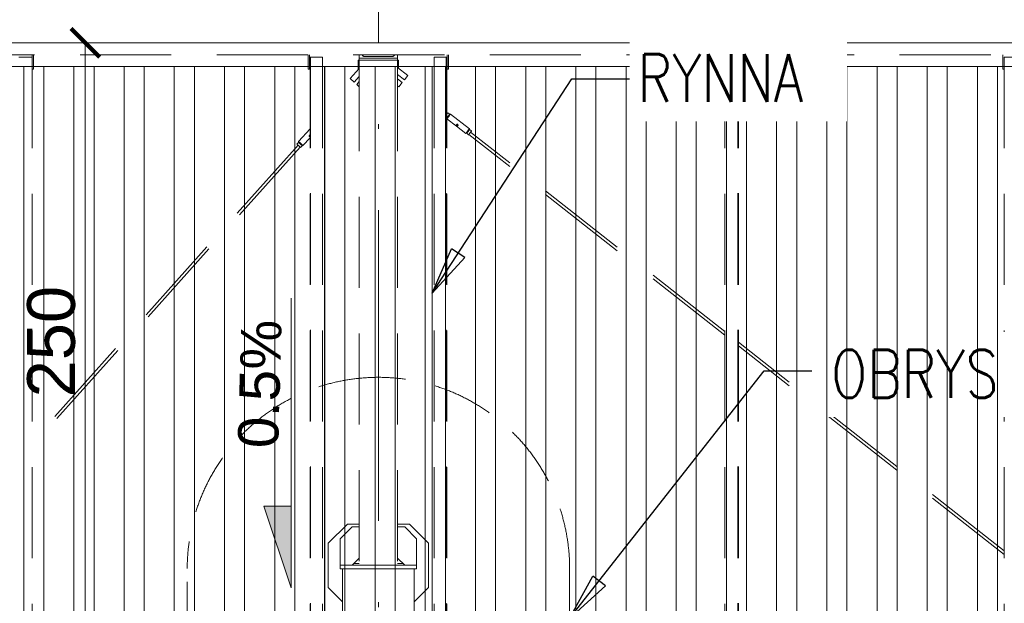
# Model space of a CAD drawing. Extents: x 256490 to 7565828, y -103950 to 5881792.
# Tile 5 of 101: x 268901 to 273021, y -91287 to -88846. Entities that reach past the tile are written whole.
import ezdxf

# ---------------------------------------------------------------- set-up
doc = ezdxf.new("R2010")
doc.units = 0
doc.header["$MEASUREMENT"] = 0
doc.set_wipeout_variables(frame=1)
doc.linetypes.add('DASHDOT', pattern=[20, 13, -3.4, 0.2, -3.4])
doc.linetypes.add('DASHED', pattern=[19.05, 12.7, -6.35])
for name, color, linetype, lineweight in [('-AGP1_widokowe', 7, 'Continuous', 15), ('BK_0.13', 4, 'Continuous', 9), ('BK_Beton', 140, 'Continuous', 15), ('BK_Kreskowanie', 215, 'Continuous', 5), ('BK_Opisy', 31, 'Continuous', 20), ('BK_Stal', 247, 'Continuous', 9), ('linii', 7, 'Continuous', 15), ('OSIE', 7, 'Continuous', 5)]:
    doc.layers.add(name, color=color, linetype=linetype, lineweight=lineweight)
for name, color, linetype in [('100_rzut_okna', 1, 'Continuous'), ('TB_CIENKA', 5, 'Continuous'), ('TB_WYMIAROWANIE', 5, 'Continuous')]:
    doc.layers.add(name, color=color, linetype=linetype)
doc.layers.add('tlo', color=7, linetype='Continuous', lineweight=9, true_color=0xb2b2b2)
doc.layers.add('wymiary', color=7, linetype='Continuous', lineweight=5, true_color=0x7f7f7f)
doc.styles.add('ARIAL', font='arial.ttf')
doc.styles.add('ROMANS', font='simplex.shx', dxfattribs={"width": 0.8, "oblique": 15})
doc.styles.add('styl1', font='simplex.shx', dxfattribs={"oblique": 5})
doc.dimstyles.new('1_100', dxfattribs={"dimscale": 10, "dimtxt": 25, "dimasz": 20, "dimexe": 10, "dimexo": 10, "dimgap": 1, "dimtad": 0, "dimdec": 0, "dimzin": 0, "dimdsep": 46, "dimtxsty": 'ROMANS', "dimblk1": 'OBLIQUE', "dimblk2": 'OBLIQUE', "dimsah": 1, "dimcen": 0, "dimdle": 10, "dimclrd": 256, "dimclre": 256, "dimclrt": 2, "dimadec": 0, "dimazin": 0, "dimtfac": 0.4, "dimtdec": 0, "dimtmove": 0, "dimatfit": 3, "dimldrblk": 'CLOSEDBLANK', "dimfxl": 1, "dimtvp": 1, "dimtolj": 1, "dimtzin": 0, "dimarcsym": 0})
doc.dimstyles.new('mosstowy 1-100', dxfattribs={"dimscale": 20, "dimtxt": 10, "dimasz": 6, "dimexe": 4, "dimexo": 4, "dimgap": 2, "dimtad": 1, "dimdec": 0, "dimlfac": 0.1, "dimtxsty": 'ARIAL', "dimblk": 'ARCHTICK', "dimcen": 4, "dimclrd": 256, "dimclre": 256, "dimclrt": 7, "dimadec": 0, "dimazin": 0, "dimtfac": 1, "dimtdec": 0, "dimtmove": 1, "dimatfit": 3, "dimfxl": 8, "dimfxlon": 1, "dimlwd": -1, "dimlwe": 9, "dimarcsym": 0})

# ---------------------------------------------------------------- blocks, each defined once
blk = doc.blocks.new('FGDFGDGDFG')
at = {"layer": 'tlo', "linetype": 'DASHED', "ltscale": 30}
for p, q in [((232935.2, -119076.6), (241453.2, -119076.6)), ((232935.2, -119126.6), (241453.2, -119126.6)), ((235020.4, -119136.6), (234965.4, -119136.6)), ((235020.2, -119126.6), (235020.2, -119136.6)), ((235020.4, -119136.6), (235020.4, -127516.6)), ((235026.2, -119126.6), (235026.2, -119186.6)), ((236175.2, -119126.6), (236175.2, -119186.6)), ((236181.2, -119186.6), (236181.2, -119126.6)), ((236183.4, -119136.6), (236235.4, -119136.6)), ((236183.4, -119136.6), (236183.4, -123006.6)), ((236185.4, -127516.6), (236185.4, -119136.6)), ((236235.4, -119136.6), (236235.4, -127516.6)), ((236389.2, -119126.6), (236389.2, -119141.6)), ((236401.4, -119126.6), (236401.7, -119127.5)), ((236401.7, -119127.5), (236402.4, -119128.9)), ((236402.4, -119128.9), (236403.2, -119130.2)), ((236403.2, -119130.2), (236404.3, -119131.3)), ((236405.5, -119132.3), (236404.3, -119131.3)), ((236406.9, -119133.1), (236405.5, -119132.3)), ((236408.3, -119133.6), (236406.9, -119133.1)), ((236409.9, -119134), (236408.3, -119133.6)), ((236409.9, -119134), (236411.4, -119134.1)), ((236527, -119134.1), (236411.4, -119134.1)), ((236527, -119134.1), (236528.6, -119134)), ((236530.1, -119133.6), (236528.6, -119134)), ((236531.6, -119133.1), (236530.1, -119133.6)), ((236532.9, -119132.3), (236531.6, -119133.1)), ((236534.2, -119131.3), (236532.9, -119132.3)), ((236535.2, -119130.2), (236534.2, -119131.3)), ((236536.1, -119128.9), (236535.2, -119130.2)), ((236536.8, -119127.5), (236536.1, -119128.9)), ((236537.1, -119126.6), (236536.8, -119127.5)), ((236549.2, -119126.6), (236549.2, -119141.6)), ((236703.1, -119136.6), (236755.1, -119136.6)), ((236703.1, -119136.6), (236703.1, -127516.6)), ((236753.1, -127516.6), (236753.1, -119136.6)), ((236755.1, -119136.6), (236755.1, -123006.6)), ((236757.2, -119186.6), (236757.2, -119126.6)), ((236763.2, -119186.6), (236763.2, -119126.6)), ((237912.2, -119186.6), (237912.2, -119126.6)), ((237918.1, -119136.6), (237918.1, -127516.6)), ((237973.1, -119136.6), (237918.1, -119136.6)), ((237918.2, -119136.6), (237918.2, -119126.6)), ((237973.1, -127516.6), (237973.1, -119136.6)), ((237973.1, -119136.6), (237973.1, -119136.6)), ((237973.1, -119136.6), (237973.1, -119136.6)), ((237973.7, -119136.6), (237973.1, -119136.6)), ((237973.1, -119136.6), (237973.1, -127516.6)), ((237974.2, -119136.6), (237973.7, -119136.6)), ((237974.6, -119136.6), (237974.2, -119136.6)), ((237975, -119136.6), (237974.6, -119136.6)), ((237975.2, -119136.6), (237975, -119136.6)), ((237975.4, -119136.6), (237975.2, -119136.6)), ((237975.4, -127516.6), (237975.4, -119136.6)), ((237975.5, -119136.6), (237975.4, -119136.6)), ((237975.5, -119136.6), (237975.4, -119136.6)), ((237975.4, -119136.6), (237975.4, -119136.6)), ((237975.5, -119136.6), (237975.5, -127516.6)), ((239082.2, -119186.6), (239082.2, -119126.6)), ((239087.9, -119136.6), (239087.9, -127516.6)), ((239142.9, -119136.6), (239087.9, -119136.6)), ((236183.9, -119157.5), (236183.8, -119158.4)), ((236183.8, -119158.4), (236183.8, -119159.4)), ((236183.8, -119159.4), (236183.8, -119160.5)), ((236183.8, -119160.5), (236183.8, -119161.6)), ((236184.1, -119161.6), (236183.8, -119161.6)), ((236184.1, -119161.6), (236183.8, -119161.6)), ((236183.8, -119162.7), (236183.8, -119161.6)), ((236183.8, -119162.7), (236183.8, -119163.8)), ((236183.8, -119163.8), (236183.8, -119164.8)), ((236183.8, -119164.8), (236183.9, -119165.7)), ((236184, -119154.6), (236183.9, -119154.7)), ((236183.9, -119154.7), (236183.9, -119154.9)), ((236183.9, -119154.9), (236183.9, -119155.4)), ((236183.9, -119155.4), (236183.9, -119155.9)), ((236183.9, -119155.9), (236183.9, -119156.6)), ((236183.9, -119156.6), (236183.9, -119157.5)), ((236183.9, -119165.7), (236183.9, -119166.5)), ((236183.9, -119166.5), (236183.9, -119167.3)), ((236183.9, -119167.3), (236183.9, -119167.8)), ((236183.9, -119167.8), (236183.9, -119168.3)), ((236183.9, -119168.3), (236183.9, -119168.5)), ((236183.9, -119168.5), (236184, -119168.6)), ((236184, -119154.6), (236184, -119154.7)), ((236184, -119154.7), (236184, -119154.9)), ((236184, -119154.9), (236184, -119155.4)), ((236184, -119155.4), (236184.1, -119155.9)), ((236184.1, -119167.3), (236184, -119167.8)), ((236184, -119167.8), (236184, -119168.3)), ((236184, -119168.3), (236184, -119168.5)), ((236184, -119168.5), (236184, -119168.6)), ((236184.1, -119155.9), (236184.1, -119156.6)), ((236184.1, -119156.6), (236184.1, -119157.5)), ((236184.1, -119157.5), (236184.1, -119158.4)), ((236184.1, -119158.4), (236184.1, -119159.4)), ((236184.1, -119159.4), (236184.1, -119160.5)), ((236184.1, -119160.5), (236184.1, -119161.6)), ((236184.1, -119161.6), (236184.1, -119162.7)), ((236184.1, -119162.7), (236184.1, -119163.8)), ((236184.1, -119163.8), (236184.1, -119164.8)), ((236184.1, -119164.8), (236184.1, -119165.7)), ((236184.1, -119165.7), (236184.1, -119166.5)), ((236184.1, -119166.5), (236184.1, -119167.3)), ((236184.7, -119157.5), (236184.6, -119158.4)), ((236184.6, -119158.4), (236184.6, -119159.4)), ((236184.6, -119159.4), (236184.6, -119160.5)), ((236184.6, -119160.5), (236184.6, -119161.6)), ((236184.9, -119161.6), (236184.6, -119161.6)), ((236184.9, -119161.6), (236184.6, -119161.6)), ((236184.6, -119161.6), (236184.6, -119162.7)), ((236184.6, -119162.7), (236184.6, -119163.8)), ((236184.6, -119163.8), (236184.6, -119164.8)), ((236184.6, -119164.8), (236184.7, -119165.7)), ((236184.8, -119154.6), (236184.7, -119154.7)), ((236184.7, -119154.7), (236184.7, -119154.9)), ((236184.7, -119154.9), (236184.7, -119155.4)), ((236184.7, -119155.4), (236184.7, -119155.9)), ((236184.7, -119155.9), (236184.7, -119156.6)), ((236184.7, -119156.6), (236184.7, -119157.5)), ((236184.7, -119165.7), (236184.7, -119166.5)), ((236184.7, -119166.5), (236184.7, -119167.3)), ((236184.7, -119167.3), (236184.7, -119167.8)), ((236184.7, -119167.8), (236184.7, -119168.3)), ((236184.7, -119168.3), (236184.7, -119168.5)), ((236184.7, -119168.5), (236184.8, -119168.6)), ((236184.8, -119154.6), (236184.8, -119154.7)), ((236184.8, -119154.7), (236184.8, -119154.9)), ((236184.8, -119154.9), (236184.8, -119155.4)), ((236184.8, -119155.4), (236184.9, -119155.9)), ((236184.9, -119167.3), (236184.8, -119167.8)), ((236184.8, -119167.8), (236184.8, -119168.3)), ((236184.8, -119168.3), (236184.8, -119168.5)), ((236184.8, -119168.5), (236184.8, -119168.6)), ((236184.9, -119155.9), (236184.9, -119156.6)), ((236184.9, -119156.6), (236184.9, -119157.5)), ((236184.9, -119157.5), (236184.9, -119158.4)), ((236184.9, -119158.4), (236184.9, -119159.4)), ((236184.9, -119159.4), (236184.9, -119160.5)), ((236184.9, -119160.5), (236184.9, -119161.6)), ((236184.9, -119161.6), (236184.9, -119162.7)), ((236184.9, -119162.7), (236184.9, -119163.8)), ((236184.9, -119163.8), (236184.9, -119164.8)), ((236184.9, -119164.8), (236184.9, -119165.7)), ((236184.9, -119165.7), (236184.9, -119166.5)), ((236184.9, -119166.5), (236184.9, -119167.3)), ((236389.2, -119149.6), (236385, -119149.6)), ((236385, -119149.6), (236385, -119188.7)), ((236389.2, -119149.6), (236385, -119149.6)), ((236385, -119149.6), (236385, -119188.7)), ((236549.2, -119141.6), (236389.2, -119141.6)), ((236389.2, -119141.6), (236389.2, -119149.6)), ((236549.2, -119149.6), (236389.2, -119149.6)), ((236389.2, -119149.6), (236389.2, -121261.7)), ((236549.2, -119141.6), (236549.2, -119149.6)), ((236553.5, -119149.6), (236549.2, -119149.6)), ((236553.5, -119149.6), (236549.2, -119149.6)), ((236549.2, -119149.6), (236549.2, -121261.7)), ((236592.1, -119214.2), (236549.2, -119180.6)), ((236553.5, -119149.6), (236553.5, -119183.9)), ((236553.5, -119149.6), (236553.5, -119183.9)), ((236753.7, -119154.9), (236753.6, -119155.4)), ((236753.6, -119155.4), (236753.6, -119155.9)), ((236753.6, -119155.9), (236753.6, -119156.6)), ((236753.6, -119156.6), (236753.6, -119157.5)), ((236753.6, -119157.5), (236753.6, -119158.4)), ((236753.6, -119158.4), (236753.6, -119159.4)), ((236753.6, -119159.4), (236753.6, -119160.5)), ((236753.6, -119160.5), (236753.6, -119161.6)), ((236753.8, -119161.6), (236753.6, -119161.6)), ((236753.8, -119161.6), (236753.6, -119161.6)), ((236753.6, -119161.6), (236753.6, -119162.7)), ((236753.6, -119162.7), (236753.6, -119163.8)), ((236753.6, -119163.8), (236753.6, -119164.8)), ((236753.6, -119164.8), (236753.6, -119165.7)), ((236753.6, -119165.7), (236753.6, -119166.5)), ((236753.6, -119166.5), (236753.6, -119167.3)), ((236753.6, -119167.3), (236753.6, -119167.8)), ((236753.6, -119167.8), (236753.7, -119168.3)), ((236753.7, -119154.6), (236753.7, -119154.7)), ((236753.7, -119154.6), (236753.7, -119154.7)), ((236753.7, -119154.7), (236753.7, -119154.9)), ((236753.7, -119154.7), (236753.7, -119154.9)), ((236753.7, -119154.9), (236753.8, -119155.4)), ((236753.8, -119167.8), (236753.7, -119168.3)), ((236753.7, -119168.3), (236753.7, -119168.5)), ((236753.7, -119168.3), (236753.7, -119168.5)), ((236753.7, -119168.5), (236753.7, -119168.6)), ((236753.7, -119168.5), (236753.7, -119168.6)), ((236753.8, -119155.4), (236753.8, -119155.9)), ((236753.8, -119155.9), (236753.8, -119156.6)), ((236753.8, -119156.6), (236753.8, -119157.5)), ((236753.8, -119157.5), (236753.8, -119158.4)), ((236753.8, -119158.4), (236753.8, -119159.4)), ((236753.8, -119159.4), (236753.8, -119160.5)), ((236753.8, -119161.6), (236753.8, -119160.5)), ((236753.8, -119161.6), (236753.8, -119162.7)), ((236753.8, -119162.7), (236753.8, -119163.8)), ((236753.8, -119163.8), (236753.8, -119164.8)), ((236753.8, -119164.8), (236753.8, -119165.7)), ((236753.8, -119165.7), (236753.8, -119166.5)), ((236753.8, -119166.5), (236753.8, -119167.3)), ((236753.8, -119167.3), (236753.8, -119167.8)), ((236754.5, -119154.9), (236754.4, -119155.4)), ((236754.4, -119155.4), (236754.4, -119155.9)), ((236754.4, -119155.9), (236754.4, -119156.6)), ((236754.4, -119156.6), (236754.4, -119157.5)), ((236754.4, -119157.5), (236754.4, -119158.4)), ((236754.4, -119158.4), (236754.4, -119159.4)), ((236754.4, -119159.4), (236754.4, -119160.5)), ((236754.4, -119160.5), (236754.4, -119161.6)), ((236754.4, -119161.6), (236754.4, -119162.7)), ((236754.4, -119162.7), (236754.4, -119163.8)), ((236754.4, -119163.8), (236754.4, -119164.8)), ((236754.4, -119164.8), (236754.4, -119165.7)), ((236754.4, -119165.7), (236754.4, -119166.5)), ((236754.4, -119166.5), (236754.4, -119167.3)), ((236754.4, -119167.3), (236754.4, -119167.8)), ((236754.4, -119167.8), (236754.5, -119168.3)), ((236754.5, -119154.6), (236754.5, -119154.7)), ((236754.5, -119154.6), (236754.5, -119154.7)), ((236754.5, -119154.7), (236754.5, -119154.9)), ((236754.5, -119154.7), (236754.5, -119154.9)), ((236754.5, -119154.9), (236754.6, -119155.4)), ((236754.6, -119167.8), (236754.5, -119168.3)), ((236754.5, -119168.3), (236754.5, -119168.5)), ((236754.5, -119168.3), (236754.5, -119168.5)), ((236754.5, -119168.5), (236754.5, -119168.6)), ((236754.5, -119168.5), (236754.5, -119168.6)), ((236754.6, -119155.4), (236754.6, -119155.9)), ((236754.6, -119155.9), (236754.6, -119156.6)), ((236754.6, -119156.6), (236754.6, -119157.5)), ((236754.6, -119157.5), (236754.6, -119158.4)), ((236754.6, -119158.4), (236754.6, -119159.4)), ((236754.6, -119159.4), (236754.6, -119160.5)), ((236754.6, -119160.5), (236754.6, -119161.6)), ((236754.6, -119161.6), (236754.6, -119162.7)), ((236754.6, -119162.7), (236754.6, -119163.8)), ((236754.6, -119163.8), (236754.6, -119164.8)), ((236754.6, -119164.8), (236754.6, -119165.7)), ((236754.6, -119165.7), (236754.6, -119166.5)), ((236754.6, -119166.5), (236754.6, -119167.3)), ((236754.6, -119167.3), (236754.6, -119167.8)), ((235020.4, -119186.6), (235026.2, -119186.6)), ((236175.2, -119186.6), (236181.2, -119186.6)), ((236350.9, -119226.7), (236389.2, -119183.9)), ((236368, -119242), (236389.2, -119218.4)), ((236577.9, -119232.3), (236549.2, -119209.8)), ((236577.9, -119232.3), (236592.1, -119214.2)), ((236578, -119232.3), (236592.2, -119214.2)), ((236592.2, -119214.2), (236592.1, -119214.2)), ((236757.2, -119186.6), (236763.2, -119186.6)), ((237912.2, -119186.6), (237918.1, -119186.6)), ((239087.9, -119186.6), (239082.2, -119186.6)), ((236368, -119242.1), (236350.8, -119226.7)), ((236350.9, -119226.7), (236350.8, -119226.7)), ((236350.9, -119226.7), (236350.8, -119226.7)), ((236368, -119242), (236350.9, -119226.7)), ((236368, -119242), (236368, -119242.1)), ((236368, -119242), (236368, -119242.1)), ((236389.2, -119239.3), (236378.4, -119251.4)), ((236378.4, -119251.4), (236378.4, -119251.4)), ((236389.2, -119261), (236378.4, -119251.4)), ((236389.2, -119261.2), (236378.4, -119251.4)), ((236378.4, -119251.4), (236378.4, -119251.4)), ((236569.3, -119243.3), (236549.2, -119227.6)), ((236555.1, -119261.4), (236549.2, -119256.8)), ((236555.1, -119261.4), (236569.3, -119243.3)), ((236569.3, -119243.3), (236555.1, -119261.4)), ((236555.1, -119261.4), (236555.1, -119261.4)), ((236555.1, -119261.4), (236555.1, -119261.4)), ((236569.3, -119243.3), (236569.3, -119243.3)), ((236569.3, -119243.3), (236569.3, -119243.3)), ((236578, -119232.3), (236577.9, -119232.3)), ((236755.8, -119374.6), (236755.1, -119375.5)), ((236756.7, -119373.5), (236755.8, -119374.6)), ((236757.5, -119372.4), (236756.7, -119373.5)), ((236758.2, -119371.5), (236757.5, -119372.4)), ((236758.2, -119387.9), (236757.5, -119388.8)), ((236758.8, -119370.7), (236758.2, -119371.5)), ((236759, -119386.8), (236758.2, -119387.9)), ((236759.3, -119370.1), (236758.8, -119370.7)), ((236759.9, -119385.6), (236759, -119386.8)), ((236759.7, -119369.7), (236759.3, -119370.1)), ((236759.9, -119369.4), (236759.7, -119369.7)), ((236760, -119369.4), (236759.9, -119369.4)), ((236760.9, -119384.4), (236759.9, -119385.6)), ((236767.9, -119375.5), (236760, -119369.4)), ((236761.4, -119387.7), (236760.3, -119389.2)), ((236761.8, -119383.2), (236760.9, -119384.4)), ((236762.6, -119386.2), (236761.4, -119387.7)), ((236762.8, -119381.9), (236761.8, -119383.2)), ((236763.8, -119384.6), (236762.6, -119386.2)), ((236763.7, -119380.7), (236762.8, -119381.9)), ((236764.6, -119379.6), (236763.7, -119380.7)), ((236765, -119383.1), (236763.8, -119384.6)), ((236765.4, -119378.6), (236764.6, -119379.6)), ((236766.2, -119381.6), (236765, -119383.1)), ((236766.1, -119377.6), (236765.4, -119378.6)), ((236766.8, -119376.9), (236766.1, -119377.6)), ((236767.3, -119380.2), (236766.2, -119381.6)), ((236767.3, -119376.2), (236766.8, -119376.9)), ((236767.6, -119375.8), (236767.3, -119376.2)), ((236768.3, -119378.9), (236767.3, -119380.2)), ((236767.8, -119375.5), (236767.6, -119375.8)), ((236767.9, -119375.5), (236767.8, -119375.5)), ((236771.4, -119375), (236767.9, -119375.5)), ((236769.2, -119377.7), (236768.3, -119378.9)), ((236770, -119376.8), (236769.2, -119377.7)), ((236770.6, -119376), (236770, -119376.8)), ((236771.1, -119375.4), (236770.6, -119376)), ((236771.3, -119375.1), (236771.1, -119375.4)), ((236771.4, -119375), (236771.3, -119375.1)), ((236850.6, -119436.2), (236771.4, -119375)), ((236755.7, -119391.3), (236755.1, -119390.8)), ((236755.8, -119391.2), (236755.7, -119391.3)), ((236755.7, -119391.3), (236756.1, -119394.8)), ((236756, -119390.8), (236755.8, -119391.2)), ((236756.4, -119390.3), (236756, -119390.8)), ((236756.2, -119394.6), (236756.1, -119394.8)), ((236795.8, -119425.3), (236756.1, -119394.8)), ((236756.5, -119394.2), (236756.2, -119394.6)), ((236756.9, -119389.7), (236756.4, -119390.3)), ((236757, -119393.6), (236756.5, -119394.2)), ((236757.5, -119388.8), (236756.9, -119389.7)), ((236757.6, -119392.8), (236757, -119393.6)), ((236758.4, -119391.7), (236757.6, -119392.8)), ((236759.3, -119390.5), (236758.4, -119391.7)), ((236760.3, -119389.2), (236759.3, -119390.5)), ((236795.8, -119425.3), (236783.9, -119416.1)), ((236795.6, -119419.3), (236795.4, -119419.9)), ((236795.4, -119419.9), (236795.4, -119420.5)), ((236795.4, -119420.5), (236795.6, -119421.1)), ((236795.9, -119418.8), (236795.6, -119419.3)), ((236795.6, -119421.1), (236795.8, -119421.7)), ((236795.8, -119421.7), (236796.2, -119422.2)), ((236835.3, -119455.9), (236795.8, -119425.3)), ((236796.3, -119418.3), (236795.9, -119418.8)), ((236796.2, -119422.2), (236796.7, -119422.8)), ((236796.9, -119418), (236796.3, -119418.3)), ((236797.2, -119423.3), (236796.7, -119422.8)), ((236796.7, -119422.8), (236797.2, -119423.3)), ((236797.5, -119417.7), (236796.9, -119418)), ((236797.8, -119423.7), (236797.2, -119423.3)), ((236797.8, -119423.7), (236797.2, -119423.3)), ((236797.3, -119417.8), (236797.3, -119418.2)), ((236797.3, -119418.2), (236797.4, -119418.7)), ((236797.4, -119418.7), (236797.7, -119419.3)), ((236798.2, -119417.6), (236797.5, -119417.7)), ((236797.7, -119419.3), (236798.1, -119419.8)), ((236798.5, -119424), (236797.8, -119423.7)), ((236798.1, -119419.8), (236798.6, -119420.4)), ((236801.9, -119417.1), (236798.2, -119417.6)), ((236798.9, -119417.6), (236798.2, -119417.6)), ((236799.1, -119424.2), (236798.5, -119424)), ((236799.2, -119420.8), (236798.6, -119420.4)), ((236801.9, -119417.1), (236798.9, -119417.6)), ((236799.6, -119417.7), (236798.9, -119417.6)), ((236799.7, -119424.3), (236799.1, -119424.2)), ((236799.8, -119421.3), (236799.2, -119420.8)), ((236800.3, -119418), (236799.6, -119417.7)), ((236800.3, -119424.3), (236799.7, -119424.3)), ((236800.4, -119421.6), (236799.8, -119421.3)), ((236800.9, -119418.4), (236800.3, -119418)), ((236800.9, -119424.1), (236800.3, -119424.3)), ((236801, -119421.8), (236800.4, -119421.6)), ((236801.5, -119418.9), (236800.9, -119418.4)), ((236801.4, -119423.8), (236800.9, -119424.1)), ((236801.6, -119422), (236801, -119421.8)), ((236801.8, -119423.4), (236801.4, -119423.8)), ((236801.5, -119418.9), (236801.9, -119419.5)), ((236802.2, -119422), (236801.6, -119422)), ((236802.1, -119422.8), (236801.8, -119423.4)), ((236801.9, -119419.5), (236802.2, -119420.2)), ((236802.3, -119422.2), (236802.1, -119422.8)), ((236802.2, -119420.2), (236802.4, -119420.8)), ((236802.4, -119421.9), (236802.2, -119422)), ((236802.4, -119421.5), (236802.3, -119422.2)), ((236802.4, -119420.8), (236802.4, -119421.5)), ((236134.9, -119490.2), (236183.4, -119436.9)), ((236183.3, -119462.8), (236179.5, -119462.9)), ((236182.6, -119462.9), (236179.5, -119462.9)), ((236179.8, -119466), (236179.7, -119466.7)), ((236179.7, -119466.7), (236179.8, -119467.4)), ((236180, -119465.3), (236179.8, -119466)), ((236179.8, -119467.4), (236180, -119468.1)), ((236180.1, -119467.8), (236179.9, -119467.8)), ((236180.3, -119464.6), (236180, -119465.3)), ((236180, -119468.1), (236180.3, -119468.6)), ((236180.7, -119467.7), (236180.1, -119467.8)), ((236180.7, -119464), (236180.3, -119464.6)), ((236180.3, -119468.6), (236180.7, -119469.1)), ((236181.3, -119463.5), (236180.7, -119464)), ((236181.2, -119467.5), (236180.7, -119467.7)), ((236181.2, -119469.5), (236180.7, -119469.1)), ((236181.8, -119467.1), (236181.2, -119467.5)), ((236181.7, -119469.7), (236181.2, -119469.5)), ((236181.9, -119463.2), (236181.3, -119463.5)), ((236182.3, -119469.7), (236181.7, -119469.7)), ((236182.4, -119466.7), (236181.8, -119467.1)), ((236182.6, -119462.9), (236181.9, -119463.2)), ((236182.9, -119469.7), (236182.3, -119469.7)), ((236182.9, -119466.1), (236182.4, -119466.7)), ((236183.3, -119462.8), (236182.6, -119462.9)), ((236183.3, -119465.6), (236182.9, -119466.1)), ((236183.4, -119469.5), (236182.9, -119469.7)), ((236183.4, -119462.8), (236183.3, -119462.8)), ((236183.4, -119465.5), (236183.3, -119465.6)), ((236838.8, -119455.5), (236835.3, -119455.9)), ((236835.4, -119455.8), (236835.3, -119455.9)), ((236835.6, -119455.4), (236835.4, -119455.8)), ((236836.1, -119454.7), (236835.6, -119455.4)), ((236836.7, -119453.9), (236836.1, -119454.7)), ((236837.5, -119452.9), (236836.7, -119453.9)), ((236838.4, -119451.6), (236837.5, -119452.9)), ((236839.4, -119450.3), (236838.4, -119451.6)), ((236839.1, -119455), (236838.8, -119455.4)), ((236838.8, -119455.4), (236838.8, -119455.5)), ((236846.7, -119461.6), (236838.8, -119455.5)), ((236839.4, -119454.5), (236839.1, -119455)), ((236840.6, -119448.9), (236839.4, -119450.3)), ((236839.9, -119453.9), (236839.4, -119454.5)), ((236840.6, -119453), (236839.9, -119453.9)), ((236841.7, -119447.3), (236840.6, -119448.9)), ((236841.3, -119452.1), (236840.6, -119453)), ((236842.1, -119451), (236841.3, -119452.1)), ((236842.9, -119445.8), (236841.7, -119447.3)), ((236843, -119449.8), (236842.1, -119451)), ((236844.1, -119444.2), (236842.9, -119445.8)), ((236843.9, -119448.6), (236843, -119449.8)), ((236844.9, -119447.4), (236843.9, -119448.6)), ((236845.3, -119442.7), (236844.1, -119444.2)), ((236845.8, -119446.1), (236844.9, -119447.4)), ((236846.4, -119441.3), (236845.3, -119442.7)), ((236846.8, -119444.9), (236845.8, -119446.1)), ((236847.4, -119440), (236846.4, -119441.3)), ((236846.8, -119461.5), (236846.7, -119461.6)), ((236846.8, -119461.5), (236846.7, -119461.6)), ((236847.7, -119443.8), (236846.8, -119444.9)), ((236847, -119461.1), (236846.8, -119461.5)), ((236847, -119461.3), (236846.8, -119461.5)), ((236847.4, -119460.6), (236847, -119461.1)), ((236847.3, -119460.8), (236847, -119461.3)), ((236847.8, -119460.3), (236847.3, -119460.8)), ((236848.3, -119438.9), (236847.4, -119440)), ((236847.9, -119460), (236847.4, -119460.6)), ((236848.5, -119442.8), (236847.7, -119443.8)), ((236847.7, -119460.3), (236847.7, -119460.3)), ((237918.1, -120299.3), (236847.7, -119460.3)), ((236848.5, -119459.1), (236847.9, -119460)), ((236849.1, -119437.9), (236848.3, -119438.9)), ((236849.2, -119441.8), (236848.5, -119442.8)), ((236849.2, -119458.2), (236848.5, -119459.1)), ((236848.7, -119458.9), (236848.7, -119458.9)), ((236848.9, -119458.9), (236848.8, -119459)), ((236848.8, -119458.9), (236848.8, -119458.9)), ((236849.1, -119458.4), (236849, -119458.5)), ((236849.7, -119437.1), (236849.1, -119437.9)), ((236849.6, -119457.8), (236849.1, -119458.4)), ((236849.8, -119441.1), (236849.2, -119441.8)), ((236850, -119457.1), (236849.2, -119458.2)), ((236850.1, -119457), (236849.6, -119457.8)), ((236850.2, -119436.6), (236849.7, -119437.1)), ((236850.3, -119440.4), (236849.8, -119441.1)), ((236850.9, -119455.9), (236850, -119457.1)), ((236850.7, -119456.2), (236850.1, -119457)), ((236850.5, -119436.2), (236850.2, -119436.6)), ((236850.7, -119440), (236850.3, -119440.4)), ((236850.3, -119457), (236850.3, -119457.1)), ((236850.3, -119457.1), (236850.3, -119457.1)), ((236850.6, -119436.2), (236850.5, -119436.2)), ((236850.6, -119436.2), (236851, -119439.7)), ((236850.9, -119439.7), (236850.7, -119440)), ((236851.4, -119455.4), (236850.7, -119456.2)), ((236851, -119439.7), (236850.9, -119439.7)), ((236851.8, -119454.7), (236850.9, -119455.9)), ((236858.9, -119445.8), (236851, -119439.7)), ((236852.1, -119454.5), (236851.4, -119455.4)), ((236852.8, -119453.5), (236851.8, -119454.7)), ((236852.8, -119453.5), (236852.1, -119454.5)), ((236853.8, -119452.2), (236852.8, -119453.5)), ((236853.5, -119452.6), (236852.8, -119453.5)), ((236854.2, -119451.7), (236853.5, -119452.6)), ((236854.7, -119451), (236853.8, -119452.2)), ((236854.9, -119450.9), (236854.2, -119451.7)), ((236855.6, -119449.9), (236854.7, -119451)), ((236855.5, -119450.1), (236854.9, -119450.9)), ((237918.1, -120284.1), (236855, -119450.7)), ((236855.6, -119450.3), (236855.1, -119450.9)), ((236855.5, -119450.3), (236855.1, -119450.8)), ((236856, -119449.4), (236855.5, -119450.1)), ((236856, -119449.6), (236855.5, -119450.3)), ((236856.4, -119448.9), (236855.6, -119449.9)), ((236856.4, -119449.2), (236855.6, -119450.3)), ((236856.5, -119448.8), (236856, -119449.4)), ((236856.5, -119449), (236856, -119449.6)), ((236857.1, -119447.9), (236856.4, -119448.9)), ((236857.1, -119448.2), (236856.4, -119449.2)), ((236856.9, -119448.3), (236856.5, -119448.8)), ((236856.9, -119448.5), (236856.5, -119449)), ((236857.2, -119448), (236856.9, -119448.3)), ((236857.2, -119448.1), (236856.9, -119448.5)), ((236857.7, -119447.2), (236857.1, -119447.9)), ((236857.7, -119447.4), (236857.1, -119448.2)), ((236857.3, -119447.8), (236857.2, -119448)), ((236857.3, -119447.9), (236857.2, -119448.1)), ((236857.4, -119447.7), (236857.3, -119447.7)), ((236857.4, -119447.8), (236857.3, -119447.8)), ((236857.4, -119447.8), (236857.3, -119447.9)), ((236858.2, -119446.5), (236857.7, -119447.2)), ((236858.2, -119446.7), (236857.7, -119447.4)), ((236858.6, -119446.1), (236858.2, -119446.5)), ((236858.6, -119446.2), (236858.2, -119446.7)), ((236858.8, -119445.8), (236858.6, -119446.1)), ((236858.8, -119445.9), (236858.6, -119446.2)), ((236858.9, -119445.8), (236858.8, -119445.9)), ((236858.9, -119445.8), (236858.8, -119445.8)), ((236133.1, -119505.3), (235020.4, -120745.2)), ((236135.1, -119493.7), (236128.4, -119501.1)), ((236128.4, -119501.1), (236128.5, -119501.2)), ((236128.5, -119501.1), (236128.4, -119501.1)), ((236128.7, -119501.4), (236128.5, -119501.1)), ((236128.7, -119501.5), (236128.5, -119501.2)), ((236129.2, -119501.7), (236128.7, -119501.4)), ((236129.2, -119501.9), (236128.7, -119501.5)), ((236129.8, -119502.3), (236129.2, -119501.7)), ((236129.8, -119502.5), (236129.2, -119501.9)), ((236130.5, -119502.9), (236129.8, -119502.3)), ((236130.6, -119503.2), (236129.8, -119502.5)), ((236130.3, -119502.7), (236130.2, -119502.7)), ((236130.3, -119502.8), (236130.2, -119502.8)), ((236130.2, -119502.8), (236130.3, -119502.9)), ((236130.5, -119503), (236130.3, -119502.8)), ((236130.5, -119503.1), (236130.3, -119502.9)), ((236131.4, -119503.7), (236130.5, -119502.9)), ((236130.8, -119503.3), (236130.5, -119503)), ((236130.8, -119503.4), (236130.5, -119503.1)), ((236131.4, -119504), (236130.6, -119503.2)), ((236131.3, -119503.6), (236130.8, -119503.3)), ((236131.3, -119503.8), (236130.8, -119503.4)), ((236131.8, -119504.1), (236131.3, -119503.6)), ((236131.9, -119504.4), (236131.3, -119503.8)), ((236132.4, -119504.6), (236131.4, -119503.7)), ((236132.4, -119504.9), (236131.4, -119504)), ((236132.5, -119504.7), (236131.8, -119504.1)), ((236132.5, -119505), (236131.9, -119504.4)), ((236133.4, -119505.5), (236132.4, -119504.6)), ((236133, -119505.4), (236132.4, -119504.9)), ((236133.2, -119505.4), (236132.5, -119504.7)), ((236133, -119505.4), (236132.5, -119505)), ((236134, -119506.1), (236133.2, -119505.4)), ((236134.6, -119506.6), (236133.4, -119505.5)), ((236134.9, -119506.9), (236134, -119506.1)), ((236134.3, -119506.6), (236134.3, -119506.6)), ((236134.3, -119506.6), (236134.3, -119506.6)), ((236135.7, -119507.6), (236134.6, -119506.6)), ((236135, -119490.2), (236134.9, -119490.2)), ((236134.9, -119490.2), (236135.1, -119493.7)), ((236135.7, -119507.7), (236134.9, -119506.9)), ((236135.4, -119490.5), (236135, -119490.2)), ((236135.2, -119493.7), (236135.1, -119493.7)), ((236135.4, -119494), (236135.2, -119493.7)), ((236135.9, -119491), (236135.4, -119490.5)), ((236135.9, -119494.3), (236135.4, -119494)), ((236136.9, -119508.7), (236135.7, -119507.6)), ((236136.6, -119508.5), (236135.7, -119507.7)), ((236136.7, -119491.6), (236135.9, -119491)), ((236136.5, -119494.9), (236135.9, -119494.3)), ((236136, -119508.2), (236136, -119508.2)), ((236136.1, -119508.2), (236136, -119508.2)), ((236137.2, -119495.5), (236136.5, -119494.9)), ((236137.4, -119509.2), (236136.6, -119508.5)), ((236137.6, -119492.4), (236136.7, -119491.6)), ((236138, -119509.7), (236136.9, -119508.7)), ((236138.1, -119496.3), (236137.2, -119495.5)), ((236138.3, -119510), (236137.4, -119509.2)), ((236138.7, -119493.4), (236137.6, -119492.4)), ((236139.1, -119510.7), (236138, -119509.7)), ((236139.1, -119497.2), (236138.1, -119496.3)), ((236139, -119510.7), (236138.3, -119510)), ((236139.9, -119494.5), (236138.7, -119493.4)), ((236139.7, -119511.3), (236139, -119510.7)), ((236140.2, -119498.2), (236139.1, -119497.2)), ((236140.1, -119511.6), (236139.1, -119510.7)), ((236140.2, -119511.8), (236139.7, -119511.3)), ((236141.3, -119495.7), (236139.9, -119494.5)), ((236141.3, -119499.2), (236140.2, -119498.2)), ((236142.7, -119497), (236141.3, -119495.7)), ((236142.5, -119500.2), (236141.3, -119499.2)), ((236143.6, -119501.3), (236142.5, -119500.2)), ((236144.1, -119498.3), (236142.7, -119497)), ((236149.9, -119507.2), (236143.2, -119514.5)), ((236144.7, -119502.3), (236143.6, -119501.3)), ((236145.6, -119499.6), (236144.1, -119498.3)), ((236145.8, -119503.3), (236144.7, -119502.3)), ((236147, -119500.9), (236145.6, -119499.6)), ((236146.8, -119504.2), (236145.8, -119503.3)), ((236147.7, -119505), (236146.8, -119504.2)), ((236148.3, -119502.2), (236147, -119500.9)), ((236148.5, -119505.7), (236147.7, -119505)), ((236149.6, -119503.3), (236148.3, -119502.2)), ((236149.1, -119506.3), (236148.5, -119505.7)), ((236149.5, -119506.8), (236149.1, -119506.3)), ((236149.8, -119507), (236149.5, -119506.8)), ((236150.7, -119504.3), (236149.6, -119503.3)), ((236149.8, -119507), (236149.9, -119507.2)), ((236153.4, -119507), (236149.9, -119507.2)), ((236151.6, -119505.2), (236150.7, -119504.3)), ((236152.4, -119506), (236151.6, -119505.2)), ((236153, -119506.5), (236152.4, -119506)), ((236153.3, -119506.8), (236153, -119506.5)), ((236153.3, -119506.8), (236153.4, -119507)), ((236183.4, -119474), (236153.4, -119507)), ((236141.9, -119513.4), (235020.4, -120763.2)), ((236141, -119512.4), (236140.1, -119511.6)), ((236140.3, -119511.9), (236140.2, -119511.8)), ((236141.7, -119513.1), (236141, -119512.4)), ((236142.3, -119513.7), (236141.7, -119513.1)), ((236141.9, -119513.4), (236141.9, -119513.4)), ((236142.4, -119513.9), (236141.9, -119513.5)), ((236142, -119513.4), (236142, -119513.4)), ((236142.8, -119514.2), (236142.3, -119513.7)), ((236142.8, -119514.3), (236142.4, -119513.9)), ((236143.1, -119514.4), (236142.8, -119514.2)), ((236143.1, -119514.5), (236142.8, -119514.3)), ((236143.1, -119514.4), (236143.2, -119514.5)), ((236143.2, -119514.5), (236143.1, -119514.5)), ((239087.9, -121201), (237975.5, -120329)), ((239087.9, -121216.2), (237975.5, -120344.3)), ((236339.5, -121089.5), (236259.5, -121169.5)), ((236339.5, -121089.7), (236259.5, -121169.7)), ((236359.2, -121101.7), (236309.2, -121151.7)), ((236389.2, -121089.5), (236339.5, -121089.5)), ((236339.5, -121089.5), (236339.5, -121089.7)), ((236339.5, -121089.7), (236389.2, -121089.7)), ((236389.2, -121101.7), (236359.2, -121101.7)), ((236389.2, -121101.7), (236389.2, -121231.7)), ((236599, -121089.5), (236549.2, -121089.5)), ((236599, -121089.7), (236549.2, -121089.6)), ((236549.2, -121089.7), (236599, -121089.7)), ((236549.2, -121101.7), (236549.2, -121231.7)), ((236579.2, -121101.7), (236549.2, -121101.7)), ((236579.2, -121101.7), (236629.2, -121151.7)), ((236679, -121169.5), (236599, -121089.5)), ((236599, -121089.5), (236599, -121089.7)), ((236599, -121089.5), (236599, -121089.7)), ((236679, -121169.7), (236599, -121089.7)), ((236309.2, -121151.7), (236309.2, -121261.7)), ((236629.2, -121151.7), (236629.2, -121261.7)), ((236259.5, -121169.5), (236259.5, -121169.7)), ((236259.5, -121169.7), (236259.5, -121354.7)), ((236679, -121354.7), (236679, -121169.5)), ((236389.2, -121231.7), (236359.2, -121261.7)), ((236549.2, -121231.7), (236579.2, -121261.7)), ((236629.2, -121261.7), (236309.2, -121261.7)), ((236309.2, -121261.7), (236309.2, -121276.7)), ((236629.2, -121276.7), (236309.2, -121276.7)), ((236319.2, -121276.7), (236319.2, -124876.5)), ((236366.5, -121254.4), (236389.2, -121254.4)), ((236571.8, -121254.2), (236549.2, -121254.2)), ((236619.2, -121276.7), (236619.2, -124876.5)), ((236629.2, -121261.7), (236629.2, -121276.7)), ((236319.2, -121414.4), (236259.5, -121354.7)), ((236679, -121354.7), (236619.2, -121414.4))]:
    blk.add_line(p, q, dxfattribs=at)
blk = doc.blocks.new('FDSFSDFF')
at = {"layer": 'OSIE', "linetype": 'DASHDOT', "ltscale": 100}
for p, q in [((270402, -83481.6), (270402, -63276.8)), ((265302, -73481.6), (296302, -73481.6))]:
    blk.add_line(p, q, dxfattribs=at)
blk = doc.blocks.new('_ClosedBlank')
at = {"layer": 'TB_WYMIAROWANIE', "color": 0, "lineweight": -2}
for p, q in [((-1, 0.167), (0, 0)), ((-1, 0.167), (-1, -0.167)), ((0, 0), (-1, -0.167))]:
    blk.add_line(p, q, dxfattribs=at)
blk = doc.blocks.new('_Oblique')
at = {"color": 0, "lineweight": -2}
blk.add_line((-0.5, -0.5), (0.5, 0.5), dxfattribs=at)
blk = doc.blocks.new('_ArchTick')
at = {"layer": '100_rzut_okna', "color": 0, "linetype": 'Continuous', "const_width": 0.15}
blk.add_lwpolyline([(-0.5, -0.5), (0.5, 0.5)], dxfattribs=at)
blk = doc.blocks.new('*D1542')
at = {"layer": 'Defpoints', "color": 0}
for p in [(269175.6, -88942.6), (270476.4, -88942.6), (270476.4, -91442.6)]:
    blk.add_point(p, dxfattribs=at)
at = {"layer": 'wymiary', "lineweight": 9}
for p, q in [((269335.6, -88942.6), (269095.6, -88942.6)), ((269335.6, -91442.6), (269095.6, -91442.6))]:
    blk.add_line(p, q, dxfattribs=at)
at = {"layer": 'wymiary'}
blk.add_line((269175.6, -91442.6), (269175.6, -88942.6), dxfattribs=at)
at = {"layer": 'wymiary', "xscale": 120, "yscale": 120, "zscale": 120}
for p, rotation in [((269175.6, -88942.6), 90), ((269175.6, -91442.6), 270)]:
    blk.add_blockref('_ArchTick', p, dxfattribs=dict(at, rotation=rotation))
at = {"layer": 'wymiary', "color": 7, "insert": (269033.5, -90192.6), "char_height": 200, "attachment_point": 5, "rotation": 90, "style": 'ARIAL'}
blk.add_mtext('250', dxfattribs=at)
blk = doc.blocks.new('dfgfgdg')
at = {"layer": 'BK_Kreskowanie'}
for p, q in [((268918, -93581.6), (268918, -97256.6)), ((269002, -93581.6), (269002, -97256.6)), ((269128, -93581.6), (269128, -97256.6)), ((269212, -93581.6), (269212, -97256.6)), ((269338, -93581.6), (269338, -97256.6)), ((269422, -93581.6), (269422, -97256.6)), ((269548, -93581.6), (269548, -97256.6)), ((269632, -93581.6), (269632, -97256.6)), ((269758, -93581.6), (269758, -97256.6)), ((269842, -93581.6), (269842, -97256.6)), ((269968, -93581.6), (269968, -97256.6)), ((269968, -93581.6), (269968, -97256.6)), ((270052, -93581.6), (270052, -97256.6)), ((270052, -93581.6), (270052, -97256.6)), ((270178, -93581.6), (270178, -97256.6)), ((270178, -93581.6), (270178, -97256.6)), ((270262, -93581.6), (270262, -97256.6)), ((270262, -93581.6), (270262, -97256.6)), ((270388, -93581.6), (270388, -97256.6)), ((270388, -93581.6), (270388, -97256.6)), ((270472, -93581.6), (270472, -97256.6)), ((270472, -93581.6), (270472, -97256.6)), ((270598, -93581.6), (270598, -97256.6)), ((270598, -93581.6), (270598, -97256.6)), ((270682, -93581.6), (270682, -97256.6)), ((270682, -93581.6), (270682, -97256.6)), ((270808, -93581.6), (270808, -97256.6)), ((270808, -93581.6), (270808, -97256.6)), ((270892, -93581.6), (270892, -97256.6)), ((270892, -93581.6), (270892, -97256.6)), ((271018, -93581.6), (271018, -97256.6)), ((271018, -93581.6), (271018, -97256.6)), ((271102, -93581.6), (271102, -97256.6)), ((271102, -93581.6), (271102, -97256.6)), ((271228, -93581.6), (271228, -97256.6)), ((271228, -93581.6), (271228, -97256.6)), ((271312, -93581.6), (271312, -97256.6)), ((271312, -93581.6), (271312, -97256.6)), ((271438, -93581.6), (271438, -97256.6)), ((271438, -93581.6), (271438, -97256.6)), ((271522, -93581.6), (271522, -97256.6)), ((271522, -93581.6), (271522, -97256.6)), ((271648, -93581.6), (271648, -97256.6)), ((271648, -93581.6), (271648, -97256.6)), ((271732, -93581.6), (271732, -97256.6)), ((271858, -93581.6), (271858, -97256.6)), ((271942, -93581.6), (271942, -97256.6)), ((272068, -93581.6), (272068, -97256.6)), ((272152, -93581.6), (272152, -97256.6)), ((272278, -93581.6), (272278, -97256.6)), ((272362, -93581.6), (272362, -97256.6)), ((272488, -93581.6), (272488, -97256.6)), ((272572, -93581.6), (272572, -97256.6)), ((272698, -93581.6), (272698, -97256.6)), ((272782, -93581.6), (272782, -97256.6)), ((272908, -93581.6), (272908, -97256.6)), ((272992, -93581.6), (272992, -97256.6))]:
    blk.add_line(p, q, dxfattribs=at)

msp = doc.modelspace()

# ---------------------------------------------------------------- hatches: boundary and pattern name
at = {"layer": 'BK_0.13'}
for points in [[(270037.5, -91222.6), (269922.8, -90880.3), (270037.5, -90882.2)], [(270037.5, -91222.6), (269922.8, -90880.3), (270037.5, -90880.3)]]:
    msp.add_hatch(color=256, dxfattribs=at).paths.add_polyline_path(points)

# ---------------------------------------------------------------- linework, layer by layer
at = {"layer": '-AGP1_widokowe', "linetype": 'DASHED', "ltscale": 20}
msp.add_lwpolyline([(269602, -95641.8), (269602, -91141.8, -0.414214), (270402, -90341.8), (270402, -90341.8, -0.414214), (271202, -91141.8), (271202, -95641.8, -0.414214), (270402, -96441.8), (270402, -96441.8, -0.414214)], format="xyb", close=True, dxfattribs=at)
at = {"layer": 'BK_0.13'}
msp.add_line((270037.5, -91222.6), (269922.8, -90880.3), dxfattribs=at)
msp.add_line((270037.5, -91222.6), (269922.8, -90880.3), dxfattribs=at)
at = {"layer": 'BK_Beton', "ltscale": 10}
for p, q in [((266802, -88942.6), (275452, -88942.6)), ((266902, -89042.6), (275552, -89042.6))]:
    msp.add_line(p, q, dxfattribs=at)
for points in [[(270177, -89042.6), (270177, -97342.6)], [(270627, -89042.6), (270627, -97342.6)]]:
    msp.add_lwpolyline(points, dxfattribs=at)
at = {"layer": 'BK_Stal', "color": 4}
msp.add_line((270037.5, -91222.6), (270037.5, -90010.9), dxfattribs=at)
msp.add_lwpolyline([(269922.8, -90880.3), (270037.5, -90880.3)], dxfattribs=at)

# ---------------------------------------------------------------- block references
at = {"layer": 'linii'}
for name, p in [('FDSFSDFF', (0, -15461)), ('FGDFGDGDFG', (33932.6, 30134))]:
    msp.add_blockref(name, p, dxfattribs=at)

# ---------------------------------------------------------------- texts
at = {"layer": 'BK_Opisy', "insert": (269813.1, -90635.3), "char_height": 168.75, "width": 3428.796, "attachment_point": 1, "rotation": 88.3399, "style": 'ARIAL'}
msp.add_mtext('{0.5%', dxfattribs=at)

# ---------------------------------------------------------------- dimensions: what is measured, and where the dimension line sits
at = {"layer": 'wymiary'}
dim = msp.add_linear_dim(base=(269175.6, -88942.6), p1=(270476.4, -91442.6), p2=(270476.4, -88942.6), angle=90, dimstyle='mosstowy 1-100', override={"dimblk": 'ArchTick'}, dxfattribs=at)
dim.commit()
dim.dimension.update_dxf_attribs({"geometry": '*D1542', "text_midpoint": (269033.5, -90192.6)})

# ---------------------------------------------------------------- leaders
at = {"layer": 'TB_CIENKA', "lineweight": 25}
for points in [[(270627, -89990), (271210.9, -89093.2), (271453.7, -89093.2)], [(271202, -91350.9), (272015.7, -90315.4), (272215.8, -90315.4)]]:
    msp.add_leader(points, dimstyle='1_100', override={"dimgap": 1, "dimtad": 0}, dxfattribs=at)

# ---------------------------------------------------------------- next in the draw order: wipeouts: each hides what was drawn before it
msp.add_wipeout([(272262.8, -90152.6), (272262.8, -90507.9), (274277.3, -90507.9), (274277.3, -90152.6)]).translate(0, 0, 0)

# ---------------------------------------------------------------- next in the draw order: block references
at = {"layer": 'linii'}
msp.add_blockref('dfgfgdg', (0, 4539), dxfattribs=at)

# ---------------------------------------------------------------- next in the draw order: texts
at = {"layer": 'BK_Opisy', "style": 'styl1', "width": 0.8}
msp.add_text('OBRYS WYSEPKI', height=200, dxfattribs=at).set_placement((272296, -90427))

# ---------------------------------------------------------------- next in the draw order: wipeouts: each hides what was drawn before it
msp.add_wipeout([(271453.7, -88915.6), (271453.7, -89270.8), (272362.9, -89270.8), (272362.9, -88915.6)]).translate(0, 0, 0)

# ---------------------------------------------------------------- next in the draw order: texts
msp.add_text('RYNNA', height=200, dxfattribs=at).set_placement((271486.9, -89190))

doc.saveas('drawing.dxf')
